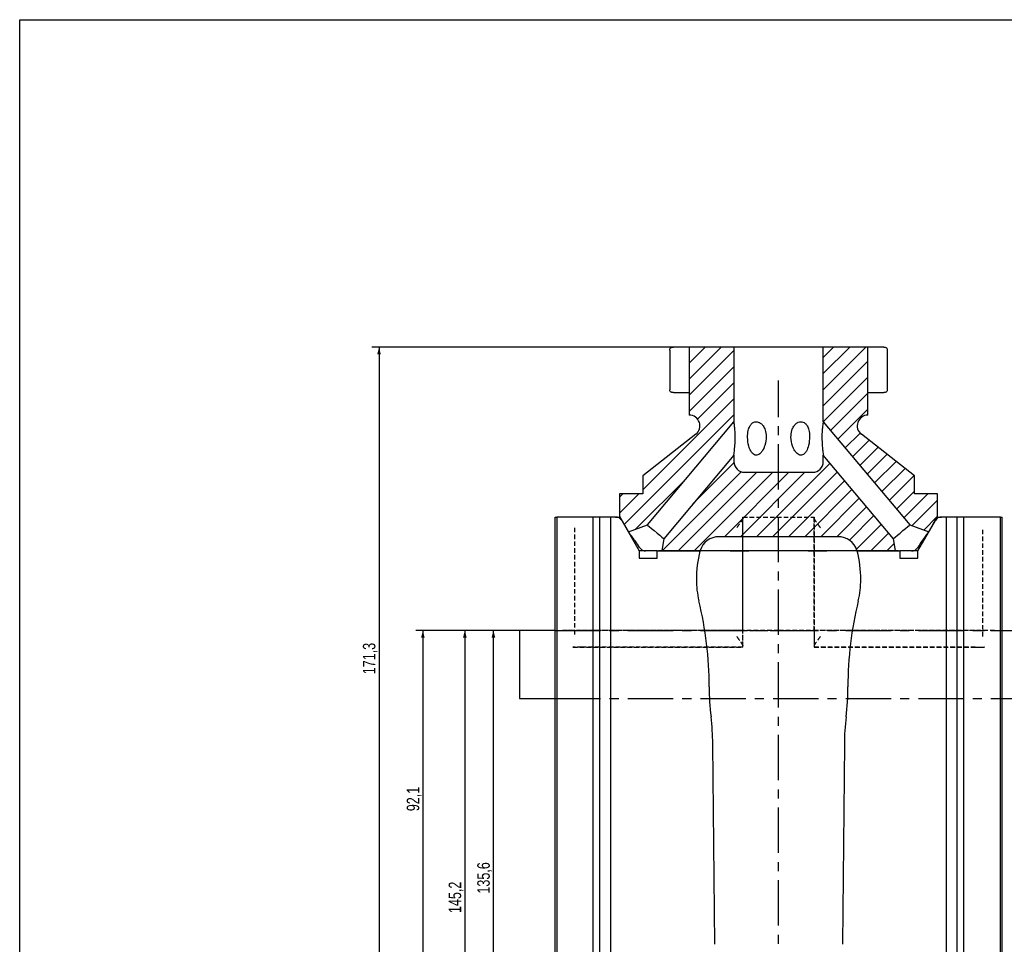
# Model space of a CAD drawing. Header units: millimetres. Extents: x 8 to 832, y 8 to 586.
# Tile 3 of 24: x 8 to 283, y 327 to 586. Entities that reach past the tile are written whole.
import ezdxf

# ---------------------------------------------------------------- set-up
doc = ezdxf.new("R2010")
doc.units = ezdxf.units.MM
doc.linetypes.add('CENTERX2', pattern=[20.32, 12.7, -2.54, 2.54, -2.54])
doc.linetypes.add('HIDDEN', pattern=[1.905, 1.27, -0.635])
for name, color, linetype in [('CENTERLINE', 4, 'CENTERX2'), ('DIMENSIONS', 2, 'Continuous'), ('HATCH', 3, 'Continuous'), ('HIDDEN', 3, 'HIDDEN')]:
    doc.layers.add(name, color=color, linetype=linetype)
doc.layers.add('OUTLINE', color=7, linetype='Continuous', lineweight=25)
doc.styles.add('SLDTEXTSTYLE0', font='TXT', dxfattribs={"width": 0.75})
doc.dimstyles.new('SLDDIMSTYLE0', dxfattribs={"dimtxt": 3.5, "dimasz": 2, "dimexe": 0, "dimexo": 0.0625, "dimgap": 0.875, "dimtad": 1, "dimrnd": 1e-09, "dimzin": 12, "dimdsep": 46, "dimtxsty": 'SLDTEXTSTYLE0', "dimsah": 1, "dimcen": 0.09, "dimadec": 0, "dimazin": 3, "dimtfac": 1, "dimtofl": 0, "dimtmove": 0, "dimatfit": 3, "dimfxl": 0, "dimfrac": 2, "dimtolj": 1, "dimtzin": 12, "dimarcsym": 0})
doc.dimstyles.new('SLDDIMSTYLE1', dxfattribs={"dimtxt": 3.5, "dimasz": 2, "dimexe": 0, "dimexo": 0.0625, "dimgap": 0.875, "dimtad": 1, "dimdec": 1, "dimrnd": 1e-09, "dimzin": 12, "dimdsep": 46, "dimtxsty": 'SLDTEXTSTYLE0', "dimsah": 1, "dimcen": 0.09, "dimadec": 0, "dimazin": 3, "dimtfac": 1, "dimtdec": 1, "dimtofl": 0, "dimtmove": 0, "dimatfit": 3, "dimfxl": 0, "dimfrac": 2, "dimtolj": 1, "dimtzin": 12, "dimarcsym": 0})

# ---------------------------------------------------------------- blocks, each defined once
blk = doc.blocks.new('SW_HATCH_0')
at = {"layer": 'HATCH', "color": 0}
for p, q in [((-1.72, 290.14), (-10.7, 281.16)), ((-6.21, 290.14), (-10.7, 285.65)), ((38.69, 290.14), (26.8, 278.25)), ((34.2, 290.14), (26.8, 282.74)), ((29.71, 290.14), (26.8, 287.23)), ((1.8, 289.17), (-10.7, 276.67)), ((1.8, 284.68), (-10.7, 272.18)), ((39.3, 286.26), (26.8, 273.76)), ((39.3, 281.77), (26.8, 269.27)), ((1.8, 280.19), (-8.37, 270.02)), ((1.8, 275.7), (-23.7, 250.2)), ((39.3, 277.28), (28.85, 266.83)), ((39.3, 272.79), (30.9, 264.38)), ((1.8, 271.21), (-28.87, 240.54)), ((37.1, 266.1), (32.95, 261.94)), ((39.6, 264.1), (34.99, 259.5)), ((42.12, 262.14), (37.04, 257.06)), ((44.64, 260.17), (39.09, 254.62)), ((1.82, 257.76), (-9.65, 246.29)), ((28.69, 257.68), (8.14, 237.14)), ((47.17, 258.2), (41.14, 252.18)), ((49.69, 256.24), (43.19, 249.73)), ((-11.49, 253.43), (-25.69, 239.23)), ((3.85, 255.29), (-18.21, 233.24)), ((8.18, 255.14), (-13.72, 233.24)), ((12.67, 255.14), (-9.23, 233.24)), ((17.16, 255.14), (-0.84, 237.14)), ((21.65, 255.14), (3.65, 237.14)), ((30.74, 255.24), (12.63, 237.14)), ((52.21, 254.27), (45.24, 247.29)), ((32.78, 252.8), (17.12, 237.14)), ((-24.76, 249.14), (-30.2, 243.7)), ((-29.25, 249.14), (-30.2, 248.19)), ((34.83, 250.36), (21.61, 237.14)), ((36.88, 247.92), (26.1, 237.14)), ((52.3, 249.87), (47.29, 244.85)), ((56.06, 249.14), (49.33, 242.41)), ((38.93, 245.48), (30.59, 237.14)), ((58.8, 247.39), (51.62, 240.2)), ((40.98, 243.03), (34.1, 236.15)), ((58.8, 242.9), (54.91, 239)), ((43.03, 240.59), (36.08, 233.64)), ((45.08, 238.15), (40.16, 233.24)), ((46.64, 235.23), (44.65, 233.24))]:
    blk.add_line(p, q, dxfattribs=at)
blk = doc.blocks.new('_D_1')
at = {"layer": 'DIMENSIONS'}
for p, q in [((156.77, 415.21), (118.78, 415.21)), ((120.78, 415.21), (120.78, 323.11)), ((128.89, 323.11), (118.78, 323.11))]:
    blk.add_line(p, q, dxfattribs=at)
for points in [[(120.78, 415.21), (120.28, 413.21), (121.28, 413.21)], [(120.78, 323.11), (121.28, 325.11), (120.28, 325.11)]]:
    blk.add_solid(points, dxfattribs=at)
at = {"layer": 'DIMENSIONS', "insert": (116.27, 364.64), "char_height": 3.5, "attachment_point": 1, "rotation": 90, "style": 'SLDTEXTSTYLE0'}
blk.add_mtext('92,1', dxfattribs=at)
blk = doc.blocks.new('_D_3')
at = {"layer": 'DIMENSIONS'}
for p, q in [((146.77, 415.21), (130.51, 415.21)), ((132.51, 415.21), (132.51, 324.61)), ((132.51, 321.61), (132.51, 270.01)), ((146.77, 270.01), (130.51, 270.01))]:
    blk.add_line(p, q, dxfattribs=at)
for points in [[(132.51, 415.21), (132.01, 413.21), (133.01, 413.21)], [(132.51, 270.01), (133.01, 272.01), (132.01, 272.01)]]:
    blk.add_solid(points, dxfattribs=at)
at = {"layer": 'DIMENSIONS', "insert": (127.99, 336.15), "char_height": 3.5, "attachment_point": 1, "rotation": 90, "style": 'SLDTEXTSTYLE0'}
blk.add_mtext('145,2', dxfattribs=at)
blk = doc.blocks.new('_D_4')
at = {"layer": 'DIMENSIONS'}
for p, q in [((206.77, 494.41), (106.51, 494.41)), ((108.51, 494.41), (108.51, 323.11)), ((128.89, 323.11), (106.51, 323.11))]:
    blk.add_line(p, q, dxfattribs=at)
for points in [[(108.51, 494.41), (108.01, 492.41), (109.01, 492.41)], [(108.51, 323.11), (109.01, 325.11), (108.01, 325.11)]]:
    blk.add_solid(points, dxfattribs=at)
at = {"layer": 'DIMENSIONS', "insert": (103.99, 402.94), "char_height": 3.5, "attachment_point": 1, "rotation": 90, "style": 'SLDTEXTSTYLE0'}
blk.add_mtext('171,3', dxfattribs=at)
blk = doc.blocks.new('_D_8')
at = {"layer": 'DIMENSIONS'}
for p, q in [((146.77, 415.21), (138.51, 415.21)), ((140.51, 279.61), (140.51, 415.21)), ((219.27, 279.61), (138.51, 279.61))]:
    blk.add_line(p, q, dxfattribs=at)
for points in [[(140.51, 415.21), (140.01, 413.21), (141.01, 413.21)], [(140.51, 279.61), (141.01, 281.61), (140.01, 281.61)]]:
    blk.add_solid(points, dxfattribs=at)
at = {"layer": 'DIMENSIONS', "insert": (135.99, 341.59), "char_height": 3.5, "attachment_point": 1, "rotation": 90, "style": 'SLDTEXTSTYLE0'}
blk.add_mtext('135,6', dxfattribs=at)

msp = doc.modelspace()

# ---------------------------------------------------------------- linework, layer by layer
at = {"layer": 'CENTERLINE'}
for p, q in [((220.272, 129.442), (220.272, 485.135)), ((157.772, 415.212), (419.772, 415.212)), ((157.772, 396.112), (409.772, 396.112))]:
    msp.add_line(p, q, dxfattribs=at)
at = {"layer": 'HIDDEN'}
for p, q in [((210.272, 446.912), (230.272, 446.912)), ((210.272, 415.212), (210.272, 446.912)), ((210.272, 410.81), (210.272, 446.613)), ((230.272, 415.212), (230.272, 446.912)), ((230.272, 446.613), (230.272, 410.81)), ((163.162, 443.912), (163.162, 413.512)), ((277.383, 413.512), (277.383, 443.912)), ((220.272, 415.212), (159.859, 415.212)), ((162.708, 415.212), (159.859, 415.212)), ((162.708, 415.212), (165.261, 415.212)), ((210.272, 415.212), (165.261, 415.212)), ((210.272, 410.512), (210.272, 415.212)), ((210.272, 415.212), (220.272, 415.212)), ((280.686, 415.212), (220.272, 415.212)), ((220.272, 415.212), (230.272, 415.212)), ((230.272, 415.212), (230.272, 410.512)), ((275.283, 415.212), (230.272, 415.212)), ((275.283, 415.212), (277.836, 415.212)), ((280.686, 415.212), (277.836, 415.212)), ((165.261, 410.512), (162.703, 410.512)), ((162.763, 410.512), (162.708, 410.512)), ((162.763, 410.512), (210.272, 410.512)), ((210.272, 410.512), (165.261, 410.512)), ((275.283, 410.512), (230.272, 410.512)), ((230.272, 410.512), (277.782, 410.512)), ((275.283, 410.512), (277.842, 410.512)), ((277.836, 410.512), (277.782, 410.512))]:
    msp.add_line(p, q, dxfattribs=at)
for points, knots in [([(210.272, 446.613), (210.253, 446.514), (210.209, 446.291), (209.866, 445.732), (209.299, 444.927), (208.819, 444.273), (208.565, 443.915), (208.563, 443.912)], [0, 0, 0, 0, 0.16033905, 0.36262779, 0.64738162, 0.99707664, 1, 1, 1, 1]), ([(210.272, 446.613), (210.272, 446.699), (210.272, 446.872), (210.272, 446.898), (210.272, 446.912)], [0, 0, 0, 0, 0.4918953, 1, 1, 1, 1]), ([(230.272, 446.912), (230.272, 446.882), (230.272, 446.843), (230.272, 446.659), (230.272, 446.613)], [0, 0, 0, 0, 0.7537954, 1, 1, 1, 1]), ([(231.981, 443.912), (231.979, 443.915), (231.726, 444.273), (231.246, 444.927), (230.679, 445.732), (230.336, 446.291), (230.292, 446.514), (230.272, 446.613)], [0, 0, 0, 0, 0.0029234, 0.3526184, 0.6373722, 0.8396609, 1, 1, 1, 1]), ([(208.563, 413.512), (208.565, 413.509), (208.819, 413.15), (209.299, 412.496), (209.866, 411.691), (210.209, 411.132), (210.253, 410.909), (210.272, 410.81)], [0, 0, 0, 0, 0.0029234, 0.3526173, 0.6373716, 0.8396607, 1, 1, 1, 1]), ([(230.272, 410.81), (230.292, 410.909), (230.336, 411.132), (230.679, 411.691), (231.246, 412.496), (231.726, 413.15), (231.979, 413.509), (231.981, 413.512)], [0, 0, 0, 0, 0.1603393, 0.3626284, 0.6473827, 0.9970766, 1, 1, 1, 1]), ([(210.272, 410.512), (210.272, 410.541), (210.272, 410.58), (210.272, 410.765), (210.272, 410.81)], [0, 0, 0, 0, 0.75379565, 1, 1, 1, 1]), ([(230.272, 410.81), (230.272, 410.725), (230.272, 410.551), (230.272, 410.525), (230.272, 410.512)], [0, 0, 0, 0, 0.4918962, 1, 1, 1, 1])]:
    msp.add_open_spline(points, degree=3, knots=knots, dxfattribs=at)
at = {"layer": 'OUTLINE'}
for p, q in [((8, 586), (832, 586)), ((8, 8), (8, 586)), ((189.838, 493.599), (189.838, 482.524)), ((190.661, 494.412), (190.838, 494.412)), ((195.272, 494.412), (190.838, 494.412)), ((195.272, 494.412), (195.272, 481.712)), ((207.772, 494.412), (195.272, 494.412)), ((207.772, 494.412), (207.772, 473.541)), ((232.772, 494.412), (207.772, 494.412)), ((232.772, 473.541), (232.772, 494.412)), ((245.272, 494.412), (232.772, 494.412)), ((245.272, 481.712), (245.272, 494.412)), ((249.706, 494.412), (245.272, 494.412)), ((249.706, 494.412), (249.883, 494.412)), ((250.706, 482.524), (250.706, 493.599)), ((190.838, 481.712), (190.661, 481.712)), ((190.838, 481.712), (195.272, 481.712)), ((195.272, 481.712), (195.272, 475.412)), ((245.272, 475.412), (245.272, 481.712)), ((245.272, 481.712), (249.706, 481.712)), ((249.883, 481.712), (249.706, 481.712)), ((183.574, 444.702), (207.772, 473.541)), ((232.772, 473.541), (256.971, 444.702)), ((197.116, 470.045), (182.272, 458.477)), ((258.272, 458.477), (243.428, 470.045)), ((207.772, 464.207), (188.17, 440.846)), ((207.772, 464.207), (207.772, 462.412)), ((232.772, 462.412), (232.772, 464.207)), ((252.375, 440.846), (232.772, 464.207)), ((182.272, 458.477), (182.272, 453.412)), ((210.772, 459.412), (229.772, 459.412)), ((258.272, 453.412), (258.272, 458.477)), ((175.772, 453.412), (175.772, 447.111)), ((182.272, 453.412), (175.772, 453.412)), ((264.772, 453.412), (258.272, 453.412)), ((264.772, 447.111), (264.772, 453.412)), ((157.772, 219.962), (157.772, 446.912)), ((157.772, 446.912), (158.21, 446.912)), ((158.21, 446.912), (158.21, 219.962)), ((168.452, 446.912), (158.21, 446.912)), ((168.452, 219.962), (168.452, 446.912)), ((170.272, 446.912), (168.452, 446.912)), ((170.272, 219.962), (170.272, 446.912)), ((173.272, 446.912), (170.272, 446.912)), ((173.272, 446.912), (173.272, 219.962)), ((174.683, 446.912), (173.272, 446.912)), ((174.683, 446.912), (175.888, 446.912)), ((175.772, 447.111), (178.276, 442.774)), ((262.268, 442.774), (264.772, 447.111)), ((264.657, 446.912), (265.862, 446.912)), ((267.272, 446.912), (265.862, 446.912)), ((267.272, 219.962), (267.272, 446.912)), ((270.272, 446.912), (267.272, 446.912)), ((270.272, 219.962), (270.272, 446.912)), ((272.092, 446.912), (270.272, 446.912)), ((272.092, 219.962), (272.092, 446.912)), ((282.335, 446.912), (272.092, 446.912)), ((282.335, 219.962), (282.335, 446.912)), ((282.335, 446.912), (282.772, 446.912)), ((282.772, 219.962), (282.772, 446.912)), ((176.415, 445.912), (181.322, 437.412)), ((178.276, 442.774), (183.574, 444.702)), ((256.971, 444.702), (262.268, 442.774)), ((259.222, 437.412), (264.13, 445.912)), ((188.17, 440.846), (187.582, 437.512)), ((236.931, 441.412), (203.614, 441.412)), ((252.963, 437.512), (252.375, 440.846)), ((181.322, 437.412), (181.322, 435.412)), ((183.054, 437.412), (181.322, 437.412)), ((181.322, 435.412), (186.322, 435.412)), ((186.322, 437.412), (183.054, 437.412)), ((186.322, 435.412), (186.322, 437.412)), ((186.322, 437.412), (198.272, 437.412)), ((186.707, 437.512), (187.582, 437.512)), ((187.582, 437.512), (198.352, 437.512)), ((198.272, 437.412), (198.478, 437.412)), ((198.352, 437.512), (198.558, 437.512)), ((198.478, 437.412), (198.528, 437.412)), ((198.528, 437.412), (198.558, 437.512)), ((206.802, 437.412), (198.528, 437.412)), ((206.696, 437.412), (211.998, 437.412)), ((206.802, 437.412), (206.817, 437.512)), ((206.817, 437.512), (212.013, 437.512)), ((211.973, 437.412), (211.998, 437.412)), ((211.998, 437.412), (212.013, 437.512)), ((228.546, 437.412), (211.998, 437.412)), ((228.531, 437.512), (233.728, 437.512)), ((228.546, 437.412), (228.531, 437.512)), ((228.572, 437.412), (228.546, 437.412)), ((228.546, 437.412), (233.742, 437.412)), ((233.742, 437.412), (233.728, 437.512)), ((242.016, 437.412), (233.742, 437.412)), ((241.987, 437.512), (242.193, 437.512)), ((242.016, 437.412), (241.987, 437.512)), ((242.067, 437.412), (242.016, 437.412)), ((242.067, 437.412), (242.272, 437.412)), ((242.193, 437.512), (252.963, 437.512)), ((242.272, 437.412), (254.222, 437.412)), ((252.963, 437.512), (253.838, 437.512)), ((257.49, 437.412), (254.222, 437.412)), ((254.222, 437.412), (254.222, 435.412)), ((254.222, 435.412), (259.222, 435.412)), ((259.222, 437.412), (257.658, 437.412)), ((259.222, 435.412), (259.222, 437.412)), ((157.772, 415.212), (147.772, 415.212)), ((147.772, 415.212), (147.772, 396.112)), ((147.772, 396.112), (157.772, 396.112)), ((202.422, 327.412), (201.872, 383.412)), ((238.672, 383.412), (238.122, 327.412))]:
    msp.add_line(p, q, dxfattribs=at)
at = {"layer": 'OUTLINE', "flags": 128}
for points in [[(183.574, 444.702), (183.712, 444.586), (184.111, 444.251), (184.723, 443.738), (185.473, 443.109), (186.271, 442.439), (187.021, 441.81), (187.632, 441.297), (188.031, 440.962), (188.17, 440.846)], [(252.375, 440.846), (252.513, 440.962), (252.912, 441.297), (253.524, 441.81), (254.274, 442.439), (255.072, 443.109), (255.822, 443.738), (256.433, 444.251), (256.832, 444.586), (256.971, 444.702)]]:
    msp.add_lwpolyline(points, dxfattribs=at)
at = {"layer": 'OUTLINE'}
for centre, radius, start, end in [((195.272, 472.412), 3, 307.92972, 90), ((245.272, 472.412), 3, 90, 232.07028), ((210.772, 462.412), 3, 180, 270), ((229.772, 462.412), 3, 270, 0), ((174.683, 444.912), 2, 30, 90), ((265.862, 444.912), 2, 90, 150), ((203.614, 435.912), 5.5, 90, 163.08761), ((236.931, 435.912), 5.5, 16.91239, 90), ((229.772, 429.412), 32.5, 165.74997, 180), ((210.772, 429.412), 32.5, 0, 14.25003), ((222.272, 429.412), 25, 180, 193.68555), ((218.272, 429.412), 25, 346.31445, 0), ((99.072, 399.412), 101.8, 0, 13.68555), ((341.472, 399.412), 101.8, 166.31445, 180), ((270.872, 399.412), 70, 180, 186.88504), ((169.672, 399.412), 70, 353.11496, 0), ((132.742, 382.733), 69.133, 0.56271, 6.88504), ((307.802, 382.733), 69.133, 173.11496, 179.43729)]:
    msp.add_arc(centre, radius, start, end, dxfattribs=at)
for points, knots in [([(189.854, 493.599), (189.85, 493.651), (189.839, 493.823), (189.951, 494.067), (190.161, 494.275), (190.401, 494.39), (190.575, 494.404), (190.661, 494.412)], [0, 0, 0, 0, 0.1351468, 0.448143, 0.6759745, 0.837603, 1, 1, 1, 1]), ([(249.883, 494.412), (249.97, 494.404), (250.143, 494.39), (250.383, 494.275), (250.593, 494.067), (250.706, 493.823), (250.694, 493.651), (250.691, 493.599)], [0, 0, 0, 0, 0.162397, 0.3240255, 0.551857, 0.8648532, 1, 1, 1, 1]), ([(190.661, 481.712), (190.575, 481.719), (190.401, 481.733), (190.161, 481.848), (189.951, 482.056), (189.839, 482.3), (189.85, 482.472), (189.854, 482.524)], [0, 0, 0, 0, 0.162397, 0.3240255, 0.551857, 0.8648532, 1, 1, 1, 1]), ([(250.691, 482.524), (250.694, 482.472), (250.706, 482.3), (250.593, 482.056), (250.383, 481.848), (250.143, 481.733), (249.97, 481.719), (249.883, 481.712)], [0, 0, 0, 0, 0.1351468, 0.448143, 0.6759745, 0.837603, 1, 1, 1, 1]), ([(207.772, 464.207), (207.775, 464.224), (207.78, 464.263), (207.828, 464.645), (207.931, 465.515), (208.084, 467.157), (208.166, 469.211), (208.096, 471.095), (207.967, 472.343), (207.854, 473.092), (207.784, 473.481), (207.776, 473.523), (207.772, 473.541)], [0, 0, 0, 0, 0.04274147, 0.09930736, 0.18466268, 0.33132004, 0.53897625, 0.68794398, 0.79361935, 0.87604807, 0.94575481, 1, 1, 1, 1]), ([(214.022, 473.541), (213.784, 473.512), (213.308, 473.454), (212.702, 473.013), (212.148, 472.267), (211.696, 470.983), (211.53, 469.026), (211.79, 467.027), (212.354, 465.506), (212.922, 464.697), (213.46, 464.302), (213.977, 464.173), (214.515, 464.266), (215.13, 464.64), (215.872, 465.517), (216.6, 467.156), (216.91, 469.211), (216.641, 471.095), (216.054, 472.343), (215.354, 473.092), (214.656, 473.481), (214.215, 473.523), (214.022, 473.541)], [0, 0, 0, 0, 0.0341271, 0.0681614, 0.1042321, 0.160011, 0.2397294, 0.3433484, 0.405717, 0.4463459, 0.4747473, 0.4980425, 0.5213826, 0.5496649, 0.5923411, 0.6656681, 0.7694937, 0.8439757, 0.8968121, 0.9380256, 0.9728781, 1, 1, 1, 1]), ([(226.522, 473.541), (226.278, 473.512), (225.791, 473.454), (225.107, 473.013), (224.444, 472.267), (223.863, 470.983), (223.637, 469.026), (223.99, 467.027), (224.697, 465.506), (225.36, 464.697), (225.947, 464.302), (226.482, 464.173), (227.007, 464.266), (227.574, 464.64), (228.213, 465.517), (228.789, 467.156), (229.017, 469.211), (228.818, 471.095), (228.36, 472.343), (227.772, 473.092), (227.145, 473.481), (226.712, 473.523), (226.522, 473.541)], [0, 0, 0, 0, 0.03412717, 0.0681615, 0.10423247, 0.16001104, 0.23972951, 0.34334848, 0.40571721, 0.44634576, 0.4747477, 0.49804232, 0.52138231, 0.5496647, 0.59234109, 0.66566818, 0.76949371, 0.84397573, 0.89681206, 0.9380254, 0.97287791, 1, 1, 1, 1]), ([(232.772, 473.541), (232.767, 473.512), (232.756, 473.454), (232.678, 473.013), (232.569, 472.267), (232.439, 470.983), (232.379, 469.026), (232.473, 467.027), (232.616, 465.506), (232.71, 464.696), (232.76, 464.302), (232.772, 464.209), (232.772, 464.207), (232.772, 464.207)], [0, 0, 0, 0, 0.0682492, 0.1363122, 0.2084481, 0.3199967, 0.4794209, 0.6866423, 0.81137, 0.8926208, 0.9494195, 0.9960058, 1, 1, 1, 1]), ([(181.346, 438.412), (180.961, 439), (180.122, 440.279), (179.054, 441.751), (178.383, 442.636), (178.309, 442.732), (178.276, 442.774)], [0, 0, 0, 0, 0.2453382, 0.5328775, 0.7957282, 1, 1, 1, 1]), ([(262.268, 442.774), (262.267, 442.772), (262.257, 442.76), (262.031, 442.467), (261.32, 441.519), (260.325, 440.133), (259.567, 438.975), (259.198, 438.412)], [0, 0, 0, 0, 0.0415006, 0.2792254, 0.5179818, 0.7654094, 1, 1, 1, 1]), ([(181.346, 438.412), (181.459, 438.259), (181.685, 437.954), (182.16, 437.62), (182.634, 437.438), (182.926, 437.42), (183.054, 437.412)], [0, 0, 0, 0, 0.2700092, 0.5409919, 0.7982527, 1, 1, 1, 1]), ([(257.49, 437.412), (257.544, 437.413), (257.773, 437.42), (258.194, 437.525), (258.694, 437.82), (259.019, 438.148), (259.158, 438.353), (259.198, 438.412)], [0, 0, 0, 0, 0.08558, 0.3624303, 0.6401892, 0.8973696, 1, 1, 1, 1])]:
    msp.add_open_spline(points, degree=3, knots=knots, dxfattribs=at)

# ---------------------------------------------------------------- block references
at = {"layer": 'HATCH'}
msp.add_blockref('SW_HATCH_0', (205.972, 204.275), dxfattribs=at)

# ---------------------------------------------------------------- dimensions: what is measured, and where the dimension line sits
at = {"layer": 'DIMENSIONS'}
for base, p1, p2, picture, middle in [((108.506, 323.112), (207.772, 494.412), (129.887, 323.112), '_D_4', (108.506, 408.762)), ((120.777, 323.112), (157.772, 415.212), (129.887, 323.112), '_D_1', (120.777, 369.162)), ((140.506, 415.212), (220.272, 279.612), (147.772, 415.212), '_D_8', (140.506, 347.412))]:
    dim = msp.add_linear_dim(base=base, p1=p1, p2=p2, angle=90, dimstyle='SLDDIMSTYLE0', dxfattribs=at)
    dim.commit()
    dim.dimension.update_dxf_attribs({"geometry": picture, "text_midpoint": middle, "dimtype": 160})
dim = msp.add_linear_dim(base=(132.506, 270.012), p1=(147.772, 415.212), p2=(147.772, 270.012), angle=90, text='<> ', dimstyle='SLDDIMSTYLE1', dxfattribs=at)
dim.commit()
dim.dimension.update_dxf_attribs({"geometry": '_D_3', "text_midpoint": (132.506, 342.612), "dimtype": 160})

doc.saveas('drawing.dxf')
